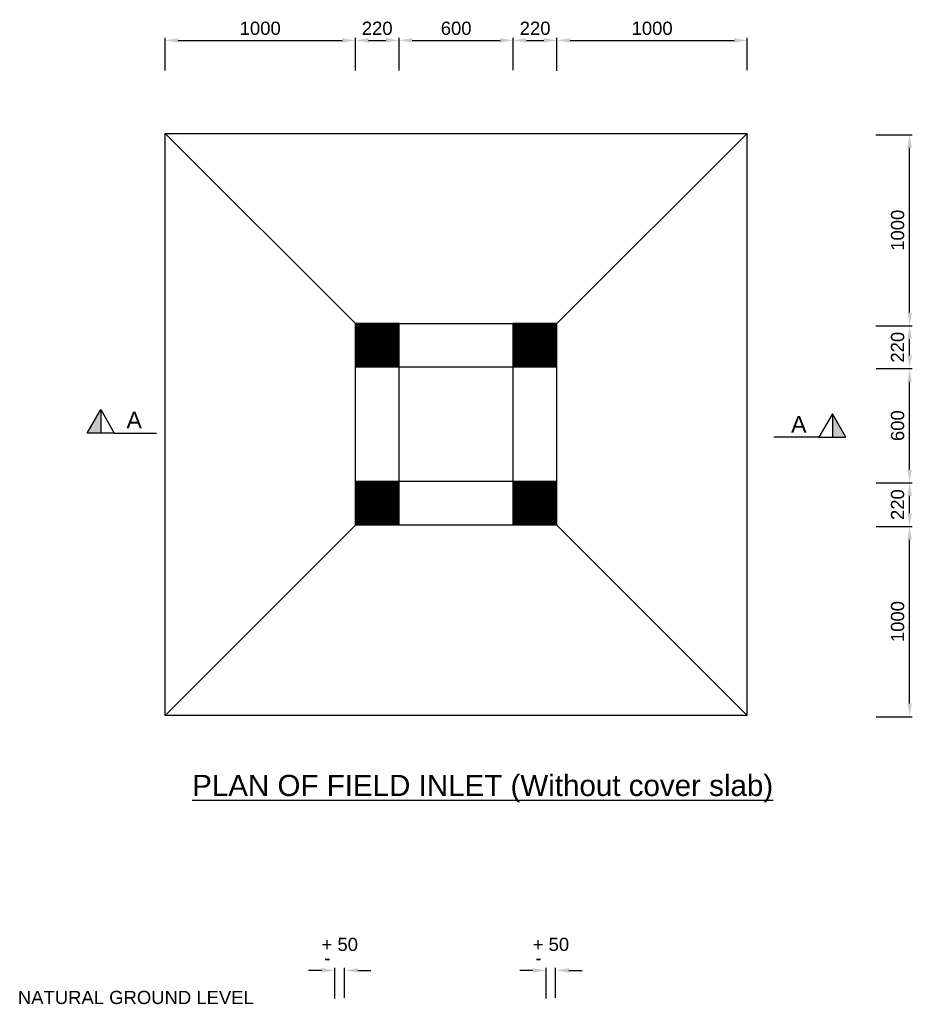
# Model space of a CAD drawing. Extents: x 103806 to 120631, y 2898159 to 2905914.
# Tile 7 of 7: x 120233 to 120571, y 2901827 to 2902199. Entities that reach past the tile are written whole.
import ezdxf
from ezdxf.enums import TextEntityAlignment as Align

# ---------------------------------------------------------------- set-up
doc = ezdxf.new("R2010")
doc.units = 0
doc.header["$PDSIZE"] = 0.2
for name, color, linetype in [('brug_snit', 7, 'Continuous'), ('DEFAULT', 7, 'Continuous'), ('dim', 1, 'Continuous')]:
    doc.layers.add(name, color=color, linetype=linetype)
doc.styles.add('ARIAL', font='arial.ttf')
doc.styles.add('ROMANS', font='romans.shx', dxfattribs={"width": 0.8})
doc.dimstyles.new('dim1', dxfattribs={"dimtxt": 3.5, "dimasz": 5, "dimexe": 1, "dimexo": 1, "dimgap": 2, "dimtad": 1, "dimdec": 1, "dimrnd": 0.05, "dimzin": 0, "dimdsep": 46, "dimtxsty": 'ROMANS', "dimcen": 0.05, "dimclrd": 1, "dimclre": 1, "dimclrt": 256, "dimadec": 0, "dimazin": 0, "dimtfac": 1, "dimtdec": 1, "dimtofl": 0, "dimtmove": 0, "dimatfit": 2, "dimfxl": 1, "dimtolj": 1, "dimtzin": 0, "dimlwd": -1, "dimlwe": -1, "dimarcsym": 0})

# ---------------------------------------------------------------- blocks, each defined once
blk = doc.blocks.new('*D154')
at = {"layer": 'Defpoints', "color": 0, "linetype": 'Continuous', "transparency": 16777216}
for p in [(120360.14, 2902191.41), (120288.16, 2902179.07), (120360.14, 2902179.07)]:
    blk.add_point(p, dxfattribs=at)
at = {"layer": 'dim', "color": 8, "linetype": 'Continuous', "transparency": 16777216}
for p, q in [((120288.16, 2902180.07), (120288.16, 2902192.41)), ((120360.14, 2902180.07), (120360.14, 2902192.41))]:
    blk.add_line(p, q, dxfattribs=at)
at = {"layer": 'dim', "color": 7, "linetype": 'Continuous', "transparency": 16777216}
blk.add_line((120293.16, 2902191.41), (120355.14, 2902191.41), dxfattribs=at)
for points in [[(120293.16, 2902192.25), (120293.16, 2902190.58), (120288.16, 2902191.41)], [(120355.14, 2902192.25), (120355.14, 2902190.58), (120360.14, 2902191.41)]]:
    blk.add_solid(points, dxfattribs=at)
at = {"layer": 'dim', "color": 7, "linetype": 'Continuous', "transparency": 16777216, "insert": (120324.15, 2902195.97), "char_height": 5, "attachment_point": 5, "style": 'ARIAL'}
blk.add_mtext('\\A1;1000', dxfattribs=at)
blk = doc.blocks.new('*D155')
at = {"layer": 'Defpoints', "color": 0, "linetype": 'Continuous', "transparency": 16777216}
for p in [(120376.69, 2902191.41), (120360.14, 2902179.07), (120376.69, 2902179.07)]:
    blk.add_point(p, dxfattribs=at)
at = {"layer": 'dim', "color": 8, "linetype": 'Continuous', "transparency": 16777216}
for p, q in [((120360.14, 2902180.07), (120360.14, 2902192.41)), ((120376.69, 2902180.07), (120376.69, 2902192.41))]:
    blk.add_line(p, q, dxfattribs=at)
at = {"layer": 'dim', "color": 7, "linetype": 'Continuous', "transparency": 16777216}
blk.add_line((120365.14, 2902191.41), (120371.69, 2902191.41), dxfattribs=at)
for points in [[(120365.14, 2902192.25), (120365.14, 2902190.58), (120360.14, 2902191.41)], [(120371.69, 2902192.25), (120371.69, 2902190.58), (120376.69, 2902191.41)]]:
    blk.add_solid(points, dxfattribs=at)
at = {"layer": 'dim', "color": 7, "linetype": 'Continuous', "transparency": 16777216, "insert": (120368.41, 2902195.97), "char_height": 5, "attachment_point": 5, "style": 'ARIAL'}
blk.add_mtext('\\A1;220', dxfattribs=at)
blk = doc.blocks.new('*D156')
at = {"layer": 'Defpoints', "color": 0, "linetype": 'Continuous', "transparency": 16777216}
for p in [(120419.87, 2902191.41), (120376.69, 2902179.07), (120419.87, 2902179.13)]:
    blk.add_point(p, dxfattribs=at)
at = {"layer": 'dim', "color": 8, "linetype": 'Continuous', "transparency": 16777216}
for p, q in [((120376.69, 2902180.07), (120376.69, 2902192.41)), ((120419.87, 2902180.13), (120419.87, 2902192.41))]:
    blk.add_line(p, q, dxfattribs=at)
at = {"layer": 'dim', "color": 7, "linetype": 'Continuous', "transparency": 16777216}
blk.add_line((120381.69, 2902191.41), (120414.87, 2902191.41), dxfattribs=at)
for points in [[(120381.69, 2902192.25), (120381.69, 2902190.58), (120376.69, 2902191.41)], [(120414.87, 2902192.25), (120414.87, 2902190.58), (120419.87, 2902191.41)]]:
    blk.add_solid(points, dxfattribs=at)
at = {"layer": 'dim', "color": 7, "linetype": 'Continuous', "transparency": 16777216, "insert": (120398.28, 2902195.97), "char_height": 5, "attachment_point": 5, "style": 'ARIAL'}
blk.add_mtext('\\A1;600', dxfattribs=at)
blk = doc.blocks.new('*D157')
at = {"layer": 'Defpoints', "color": 0, "linetype": 'Continuous', "transparency": 16777216}
for p in [(120436.43, 2902191.41), (120419.87, 2902179.13), (120436.43, 2902178.9)]:
    blk.add_point(p, dxfattribs=at)
at = {"layer": 'dim', "color": 8, "linetype": 'Continuous', "transparency": 16777216}
for p, q in [((120419.87, 2902180.13), (120419.87, 2902192.41)), ((120436.43, 2902179.9), (120436.43, 2902192.41))]:
    blk.add_line(p, q, dxfattribs=at)
at = {"layer": 'dim', "color": 7, "linetype": 'Continuous', "transparency": 16777216}
blk.add_line((120424.87, 2902191.41), (120431.43, 2902191.41), dxfattribs=at)
for points in [[(120424.87, 2902192.25), (120424.87, 2902190.58), (120419.87, 2902191.41)], [(120431.43, 2902192.25), (120431.43, 2902190.58), (120436.43, 2902191.41)]]:
    blk.add_solid(points, dxfattribs=at)
at = {"layer": 'dim', "color": 7, "linetype": 'Continuous', "transparency": 16777216, "insert": (120428.15, 2902195.97), "char_height": 5, "attachment_point": 5, "style": 'ARIAL'}
blk.add_mtext('\\A1;220', dxfattribs=at)
blk = doc.blocks.new('*D158')
at = {"layer": 'Defpoints', "color": 0, "linetype": 'Continuous', "transparency": 16777216}
for p in [(120508.4, 2902191.41), (120436.43, 2902178.9), (120508.4, 2902179.13)]:
    blk.add_point(p, dxfattribs=at)
at = {"layer": 'dim', "color": 8, "linetype": 'Continuous', "transparency": 16777216}
for p, q in [((120436.43, 2902179.9), (120436.43, 2902192.41)), ((120508.4, 2902180.13), (120508.4, 2902192.41))]:
    blk.add_line(p, q, dxfattribs=at)
at = {"layer": 'dim', "color": 7, "linetype": 'Continuous', "transparency": 16777216}
blk.add_line((120441.43, 2902191.41), (120503.4, 2902191.41), dxfattribs=at)
for points in [[(120441.43, 2902192.25), (120441.43, 2902190.58), (120436.43, 2902191.41)], [(120503.4, 2902192.25), (120503.4, 2902190.58), (120508.4, 2902191.41)]]:
    blk.add_solid(points, dxfattribs=at)
at = {"layer": 'dim', "color": 7, "linetype": 'Continuous', "transparency": 16777216, "insert": (120472.41, 2902195.97), "char_height": 5, "attachment_point": 5, "style": 'ARIAL'}
blk.add_mtext('\\A1;1000', dxfattribs=at)
blk = doc.blocks.new('*D159')
at = {"layer": 'Defpoints', "color": 0, "linetype": 'Continuous', "transparency": 16777216}
for p in [(120556.2, 2902007.47), (120569.85, 2902007.47), (120556.2, 2901935.5)]:
    blk.add_point(p, dxfattribs=at)
at = {"layer": 'dim', "color": 8, "linetype": 'Continuous', "transparency": 16777216}
for p, q in [((120557.2, 2902007.47), (120570.85, 2902007.47)), ((120557.2, 2901935.5), (120570.85, 2901935.5))]:
    blk.add_line(p, q, dxfattribs=at)
at = {"layer": 'dim', "color": 7, "linetype": 'Continuous', "transparency": 16777216}
blk.add_line((120569.85, 2901940.5), (120569.85, 2902002.47), dxfattribs=at)
for points in [[(120569.01, 2902002.47), (120570.68, 2902002.47), (120569.85, 2902007.47)], [(120569.01, 2901940.5), (120570.68, 2901940.5), (120569.85, 2901935.5)]]:
    blk.add_solid(points, dxfattribs=at)
at = {"layer": 'dim', "color": 7, "linetype": 'Continuous', "transparency": 16777216, "insert": (120565.3, 2901971.49), "char_height": 5, "attachment_point": 5, "rotation": 90, "style": 'ARIAL'}
blk.add_mtext('\\A1;1000', dxfattribs=at)
blk = doc.blocks.new('*D160')
at = {"layer": 'Defpoints', "color": 0, "linetype": 'Continuous', "transparency": 16777216}
for p in [(120556.17, 2902024.03), (120569.85, 2902024.03), (120556.2, 2902007.47)]:
    blk.add_point(p, dxfattribs=at)
at = {"layer": 'dim', "color": 8, "linetype": 'Continuous', "transparency": 16777216}
for p, q in [((120557.17, 2902024.03), (120570.85, 2902024.03)), ((120557.2, 2902007.47), (120570.85, 2902007.47))]:
    blk.add_line(p, q, dxfattribs=at)
at = {"layer": 'dim', "color": 7, "linetype": 'Continuous', "transparency": 16777216}
blk.add_line((120569.85, 2902012.47), (120569.85, 2902019.03), dxfattribs=at)
for points in [[(120569.01, 2902019.03), (120570.68, 2902019.03), (120569.85, 2902024.03)], [(120569.01, 2902012.47), (120570.68, 2902012.47), (120569.85, 2902007.47)]]:
    blk.add_solid(points, dxfattribs=at)
at = {"layer": 'dim', "color": 7, "linetype": 'Continuous', "transparency": 16777216, "insert": (120565.3, 2902015.75), "char_height": 5, "attachment_point": 5, "rotation": 90, "style": 'ARIAL'}
blk.add_mtext('\\A1;220', dxfattribs=at)
blk = doc.blocks.new('*D161')
at = {"layer": 'Defpoints', "color": 0, "linetype": 'Continuous', "transparency": 16777216}
for p in [(120556.16, 2902067.21), (120569.85, 2902067.21), (120556.17, 2902024.03)]:
    blk.add_point(p, dxfattribs=at)
at = {"layer": 'dim', "color": 8, "linetype": 'Continuous', "transparency": 16777216}
for p, q in [((120557.16, 2902067.21), (120570.85, 2902067.21)), ((120557.17, 2902024.03), (120570.85, 2902024.03))]:
    blk.add_line(p, q, dxfattribs=at)
at = {"layer": 'dim', "color": 7, "linetype": 'Continuous', "transparency": 16777216}
blk.add_line((120569.85, 2902029.03), (120569.85, 2902062.21), dxfattribs=at)
for points in [[(120569.01, 2902062.21), (120570.68, 2902062.21), (120569.85, 2902067.21)], [(120569.01, 2902029.03), (120570.68, 2902029.03), (120569.85, 2902024.03)]]:
    blk.add_solid(points, dxfattribs=at)
at = {"layer": 'dim', "color": 7, "linetype": 'Continuous', "transparency": 16777216, "insert": (120565.3, 2902045.62), "char_height": 5, "attachment_point": 5, "rotation": 90, "style": 'ARIAL'}
blk.add_mtext('\\A1;600', dxfattribs=at)
blk = doc.blocks.new('*D162')
at = {"layer": 'Defpoints', "color": 0, "linetype": 'Continuous', "transparency": 16777216}
for p in [(120556.1, 2902083.4), (120569.85, 2902083.4), (120556.16, 2902067.21)]:
    blk.add_point(p, dxfattribs=at)
at = {"layer": 'dim', "color": 8, "linetype": 'Continuous', "transparency": 16777216}
for p, q in [((120557.1, 2902083.4), (120570.85, 2902083.4)), ((120557.16, 2902067.21), (120570.85, 2902067.21))]:
    blk.add_line(p, q, dxfattribs=at)
at = {"layer": 'dim', "color": 7, "linetype": 'Continuous', "transparency": 16777216}
blk.add_line((120569.85, 2902072.21), (120569.85, 2902078.4), dxfattribs=at)
for points in [[(120569.01, 2902078.4), (120570.68, 2902078.4), (120569.85, 2902083.4)], [(120569.01, 2902072.21), (120570.68, 2902072.21), (120569.85, 2902067.21)]]:
    blk.add_solid(points, dxfattribs=at)
at = {"layer": 'dim', "color": 7, "linetype": 'Continuous', "transparency": 16777216, "insert": (120565.3, 2902075.31), "char_height": 5, "attachment_point": 5, "rotation": 90, "style": 'ARIAL'}
blk.add_mtext('\\A1;220', dxfattribs=at)
blk = doc.blocks.new('*D163')
at = {"layer": 'Defpoints', "color": 0, "linetype": 'Continuous', "transparency": 16777216}
for p in [(120556.1, 2902155.74), (120569.85, 2902155.74), (120556.1, 2902083.4)]:
    blk.add_point(p, dxfattribs=at)
at = {"layer": 'dim', "color": 8, "linetype": 'Continuous', "transparency": 16777216}
for p, q in [((120557.1, 2902155.74), (120570.85, 2902155.74)), ((120557.1, 2902083.4), (120570.85, 2902083.4))]:
    blk.add_line(p, q, dxfattribs=at)
at = {"layer": 'dim', "color": 7, "linetype": 'Continuous', "transparency": 16777216}
blk.add_line((120569.85, 2902088.4), (120569.85, 2902150.74), dxfattribs=at)
for points in [[(120569.01, 2902150.74), (120570.68, 2902150.74), (120569.85, 2902155.74)], [(120569.01, 2902088.4), (120570.68, 2902088.4), (120569.85, 2902083.4)]]:
    blk.add_solid(points, dxfattribs=at)
at = {"layer": 'dim', "color": 7, "linetype": 'Continuous', "transparency": 16777216, "insert": (120565.3, 2902119.57), "char_height": 5, "attachment_point": 5, "rotation": 90, "style": 'ARIAL'}
blk.add_mtext('\\A1;1000', dxfattribs=at)

msp = doc.modelspace()

# ---------------------------------------------------------------- hatches: boundary and pattern name
at = {"layer": 'brug_snit', "linetype": 'Continuous', "ltscale": 2}
for points in [[(120258.69, 2902042.85), (120263.82, 2902042.85), (120263.82, 2902051.74)], [(120540.61, 2902050.14), (120540.61, 2902041.25), (120545.74, 2902041.25)]]:
    msp.add_hatch(color=4, dxfattribs=at).paths.add_polyline_path(points)

# ---------------------------------------------------------------- linework, layer by layer
at = {"layer": 'brug_snit', "color": 4, "linetype": 'Continuous', "ltscale": 2}
for p, q in [((120263.82, 2902051.74), (120263.82, 2902042.85)), ((120540.61, 2902050.14), (120540.61, 2902041.25)), ((120268.95, 2902042.85), (120284.97, 2902042.85)), ((120535.48, 2902041.25), (120518.47, 2902041.25))]:
    msp.add_line(p, q, dxfattribs=at)
for points in [[(120263.82, 2902051.74), (120268.95, 2902042.85), (120258.69, 2902042.85)], [(120540.61, 2902050.14), (120535.48, 2902041.25), (120545.74, 2902041.25)]]:
    msp.add_lwpolyline(points, close=True, dxfattribs=at)
at = {"layer": 'DEFAULT', "color": 4, "linetype": 'Continuous'}
for p, q in [((120288.16, 2901936.01), (120288.16, 2902156.24)), ((120288.16, 2902156.24), (120508.4, 2902156.24)), ((120360.14, 2902084.27), (120288.16, 2902156.24)), ((120508.4, 2902156.24), (120436.43, 2902084.27)), ((120508.4, 2901936.01), (120508.4, 2902156.24)), ((120288.16, 2901936.01), (120360.14, 2902007.98)), ((120436.43, 2902007.98), (120508.4, 2901936.01)), ((120508.4, 2901936.01), (120288.16, 2901936.01))]:
    msp.add_line(p, q, dxfattribs=at)
at = {"layer": 'DEFAULT', "color": 3, "linetype": 'Continuous'}
for p, q in [((120360.14, 2902084.27), (120436.43, 2902084.27)), ((120360.14, 2902007.98), (120360.14, 2902084.27)), ((120376.69, 2902084.27), (120360.14, 2902084.27)), ((120376.69, 2902083.91), (120360.14, 2902083.91)), ((120376.69, 2902083.55), (120360.14, 2902083.55)), ((120376.69, 2902083.19), (120360.14, 2902083.19)), ((120376.69, 2902007.98), (120376.69, 2902084.27)), ((120419.87, 2902007.98), (120419.87, 2902084.27)), ((120436.43, 2902084.27), (120419.87, 2902084.27)), ((120436.43, 2902083.91), (120419.87, 2902083.91)), ((120436.43, 2902083.55), (120419.87, 2902083.55)), ((120436.43, 2902083.19), (120419.87, 2902083.19)), ((120436.43, 2902007.98), (120436.43, 2902084.27)), ((120376.69, 2902082.83), (120360.14, 2902082.83)), ((120376.69, 2902082.47), (120360.14, 2902082.47)), ((120376.69, 2902082.11), (120360.14, 2902082.11)), ((120376.69, 2902081.75), (120360.14, 2902081.75)), ((120376.69, 2902081.39), (120360.14, 2902081.39)), ((120376.69, 2902081.03), (120360.14, 2902081.03)), ((120376.69, 2902080.67), (120360.14, 2902080.67)), ((120376.69, 2902080.31), (120360.14, 2902080.31)), ((120376.69, 2902079.95), (120360.14, 2902079.95)), ((120376.69, 2902079.59), (120360.14, 2902079.59)), ((120436.43, 2902082.83), (120419.87, 2902082.83)), ((120436.43, 2902082.47), (120419.87, 2902082.47)), ((120436.43, 2902082.11), (120419.87, 2902082.11)), ((120436.43, 2902081.75), (120419.87, 2902081.75)), ((120436.43, 2902081.39), (120419.87, 2902081.39)), ((120436.43, 2902081.03), (120419.87, 2902081.03)), ((120436.43, 2902080.67), (120419.87, 2902080.67)), ((120436.43, 2902080.31), (120419.87, 2902080.31)), ((120436.43, 2902079.95), (120419.87, 2902079.95)), ((120436.43, 2902079.59), (120419.87, 2902079.59)), ((120376.69, 2902079.23), (120360.14, 2902079.23)), ((120376.69, 2902078.87), (120360.14, 2902078.87)), ((120376.69, 2902078.51), (120360.14, 2902078.51)), ((120376.69, 2902078.15), (120360.14, 2902078.15)), ((120376.69, 2902077.79), (120360.14, 2902077.79)), ((120376.69, 2902077.43), (120360.14, 2902077.43)), ((120376.69, 2902077.07), (120360.14, 2902077.07)), ((120376.69, 2902076.71), (120360.14, 2902076.71)), ((120376.69, 2902076.35), (120360.14, 2902076.35)), ((120376.69, 2902075.99), (120360.14, 2902075.99)), ((120376.69, 2902075.63), (120360.14, 2902075.63)), ((120436.43, 2902079.23), (120419.87, 2902079.23)), ((120436.43, 2902078.87), (120419.87, 2902078.87)), ((120436.43, 2902078.51), (120419.87, 2902078.51)), ((120436.43, 2902078.15), (120419.87, 2902078.15)), ((120436.43, 2902077.79), (120419.87, 2902077.79)), ((120436.43, 2902077.43), (120419.87, 2902077.43)), ((120436.43, 2902077.07), (120419.87, 2902077.07)), ((120436.43, 2902076.71), (120419.87, 2902076.71)), ((120436.43, 2902076.35), (120419.87, 2902076.35)), ((120436.43, 2902075.99), (120419.87, 2902075.99)), ((120436.43, 2902075.63), (120419.87, 2902075.63)), ((120376.69, 2902075.27), (120360.14, 2902075.27)), ((120376.69, 2902074.91), (120360.14, 2902074.91)), ((120376.69, 2902074.55), (120360.14, 2902074.55)), ((120376.69, 2902074.19), (120360.14, 2902074.19)), ((120376.69, 2902073.83), (120360.14, 2902073.83)), ((120376.69, 2902073.47), (120360.14, 2902073.47)), ((120376.69, 2902073.11), (120360.14, 2902073.11)), ((120376.69, 2902072.75), (120360.14, 2902072.75)), ((120376.69, 2902072.4), (120360.14, 2902072.4)), ((120376.69, 2902072.04), (120360.14, 2902072.04)), ((120436.43, 2902075.27), (120419.87, 2902075.27)), ((120436.43, 2902074.91), (120419.87, 2902074.91)), ((120436.43, 2902074.55), (120419.87, 2902074.55)), ((120436.43, 2902074.19), (120419.87, 2902074.19)), ((120436.43, 2902073.83), (120419.87, 2902073.83)), ((120436.43, 2902073.47), (120419.87, 2902073.47)), ((120436.43, 2902073.11), (120419.87, 2902073.11)), ((120436.43, 2902072.75), (120419.87, 2902072.75)), ((120436.43, 2902072.4), (120419.87, 2902072.4)), ((120436.43, 2902072.04), (120419.87, 2902072.04)), ((120376.69, 2902071.68), (120360.14, 2902071.68)), ((120376.69, 2902071.32), (120360.14, 2902071.32)), ((120376.69, 2902070.96), (120360.14, 2902070.96)), ((120376.69, 2902070.6), (120360.14, 2902070.6)), ((120376.69, 2902070.24), (120360.14, 2902070.24)), ((120376.69, 2902069.88), (120360.14, 2902069.88)), ((120376.69, 2902069.52), (120360.14, 2902069.52)), ((120376.69, 2902069.16), (120360.14, 2902069.16)), ((120376.69, 2902068.8), (120360.14, 2902068.8)), ((120376.69, 2902068.44), (120360.14, 2902068.44)), ((120436.43, 2902071.68), (120419.87, 2902071.68)), ((120436.43, 2902071.32), (120419.87, 2902071.32)), ((120436.43, 2902070.96), (120419.87, 2902070.96)), ((120436.43, 2902070.6), (120419.87, 2902070.6)), ((120436.43, 2902070.24), (120419.87, 2902070.24)), ((120436.43, 2902069.88), (120419.87, 2902069.88)), ((120436.43, 2902069.52), (120419.87, 2902069.52)), ((120436.43, 2902069.16), (120419.87, 2902069.16)), ((120436.43, 2902068.8), (120419.87, 2902068.8)), ((120436.43, 2902068.44), (120419.87, 2902068.44)), ((120376.69, 2902068.08), (120360.14, 2902068.08)), ((120436.43, 2902067.72), (120360.14, 2902067.72)), ((120436.43, 2902068.08), (120419.87, 2902068.08)), ((120436.43, 2902024.53), (120360.14, 2902024.53)), ((120376.69, 2902024.17), (120360.14, 2902024.17)), ((120376.69, 2902023.81), (120360.14, 2902023.81)), ((120376.69, 2902023.45), (120360.14, 2902023.45)), ((120436.43, 2902024.17), (120419.87, 2902024.17)), ((120436.43, 2902023.81), (120419.87, 2902023.81)), ((120436.43, 2902023.45), (120419.87, 2902023.45)), ((120376.69, 2902023.09), (120360.14, 2902023.09)), ((120376.69, 2902022.73), (120360.14, 2902022.73)), ((120376.69, 2902022.38), (120360.14, 2902022.38)), ((120376.69, 2902022.02), (120360.14, 2902022.02)), ((120376.69, 2902021.66), (120360.14, 2902021.66)), ((120376.69, 2902021.3), (120360.14, 2902021.3)), ((120376.69, 2902020.94), (120360.14, 2902020.94)), ((120376.69, 2902020.58), (120360.14, 2902020.58)), ((120376.69, 2902020.22), (120360.14, 2902020.22)), ((120376.69, 2902019.86), (120360.14, 2902019.86)), ((120436.43, 2902023.09), (120419.87, 2902023.09)), ((120436.43, 2902022.73), (120419.87, 2902022.73)), ((120436.43, 2902022.38), (120419.87, 2902022.38)), ((120436.43, 2902022.02), (120419.87, 2902022.02)), ((120436.43, 2902021.66), (120419.87, 2902021.66)), ((120436.43, 2902021.3), (120419.87, 2902021.3)), ((120436.43, 2902020.94), (120419.87, 2902020.94)), ((120436.43, 2902020.58), (120419.87, 2902020.58)), ((120436.43, 2902020.22), (120419.87, 2902020.22)), ((120436.43, 2902019.86), (120419.87, 2902019.86)), ((120376.69, 2902019.5), (120360.14, 2902019.5)), ((120376.69, 2902019.14), (120360.14, 2902019.14)), ((120376.69, 2902018.78), (120360.14, 2902018.78)), ((120376.69, 2902018.42), (120360.14, 2902018.42)), ((120376.69, 2902018.06), (120360.14, 2902018.06)), ((120376.69, 2902017.7), (120360.14, 2902017.7)), ((120376.69, 2902017.34), (120360.14, 2902017.34)), ((120376.69, 2902016.98), (120360.14, 2902016.98)), ((120376.69, 2902016.62), (120360.14, 2902016.62)), ((120376.69, 2902016.26), (120360.14, 2902016.26)), ((120436.43, 2902019.5), (120419.87, 2902019.5)), ((120436.43, 2902019.14), (120419.87, 2902019.14)), ((120436.43, 2902018.78), (120419.87, 2902018.78)), ((120436.43, 2902018.42), (120419.87, 2902018.42)), ((120436.43, 2902018.06), (120419.87, 2902018.06)), ((120436.43, 2902017.7), (120419.87, 2902017.7)), ((120436.43, 2902017.34), (120419.87, 2902017.34)), ((120436.43, 2902016.98), (120419.87, 2902016.98)), ((120436.43, 2902016.62), (120419.87, 2902016.62)), ((120436.43, 2902016.26), (120419.87, 2902016.26)), ((120376.69, 2902015.9), (120360.14, 2902015.9)), ((120376.69, 2902015.54), (120360.14, 2902015.54)), ((120376.69, 2902015.18), (120360.14, 2902015.18)), ((120376.69, 2902014.82), (120360.14, 2902014.82)), ((120376.69, 2902014.46), (120360.14, 2902014.46)), ((120376.69, 2902014.1), (120360.14, 2902014.1)), ((120376.69, 2902013.74), (120360.14, 2902013.74)), ((120376.69, 2902013.38), (120360.14, 2902013.38)), ((120376.69, 2902013.02), (120360.14, 2902013.02)), ((120376.69, 2902012.66), (120360.14, 2902012.66)), ((120376.69, 2902012.3), (120360.14, 2902012.3)), ((120436.43, 2902015.9), (120419.87, 2902015.9)), ((120436.43, 2902015.54), (120419.87, 2902015.54)), ((120436.43, 2902015.18), (120419.87, 2902015.18)), ((120436.43, 2902014.82), (120419.87, 2902014.82)), ((120436.43, 2902014.46), (120419.87, 2902014.46)), ((120436.43, 2902014.1), (120419.87, 2902014.1)), ((120436.43, 2902013.74), (120419.87, 2902013.74)), ((120436.43, 2902013.38), (120419.87, 2902013.38)), ((120436.43, 2902013.02), (120419.87, 2902013.02)), ((120436.43, 2902012.66), (120419.87, 2902012.66)), ((120436.43, 2902012.3), (120419.87, 2902012.3)), ((120376.69, 2902011.94), (120360.14, 2902011.94)), ((120376.69, 2902011.58), (120360.14, 2902011.58)), ((120376.69, 2902011.22), (120360.14, 2902011.22)), ((120376.69, 2902010.86), (120360.14, 2902010.86)), ((120376.69, 2902010.5), (120360.14, 2902010.5)), ((120376.69, 2902010.14), (120360.14, 2902010.14)), ((120376.69, 2902009.78), (120360.14, 2902009.78)), ((120376.69, 2902009.42), (120360.14, 2902009.42)), ((120376.69, 2902009.06), (120360.14, 2902009.06)), ((120376.69, 2902008.7), (120360.14, 2902008.7)), ((120436.43, 2902011.94), (120419.87, 2902011.94)), ((120436.43, 2902011.58), (120419.87, 2902011.58)), ((120436.43, 2902011.22), (120419.87, 2902011.22)), ((120436.43, 2902010.86), (120419.87, 2902010.86)), ((120436.43, 2902010.5), (120419.87, 2902010.5)), ((120436.43, 2902010.14), (120419.87, 2902010.14)), ((120436.43, 2902009.78), (120419.87, 2902009.78)), ((120436.43, 2902009.42), (120419.87, 2902009.42)), ((120436.43, 2902009.06), (120419.87, 2902009.06)), ((120436.43, 2902008.7), (120419.87, 2902008.7)), ((120376.69, 2902008.34), (120360.14, 2902008.34)), ((120436.43, 2902007.98), (120360.14, 2902007.98)), ((120376.69, 2902007.98), (120360.14, 2902007.98)), ((120436.43, 2902008.34), (120419.87, 2902008.34)), ((120436.43, 2902007.98), (120419.87, 2902007.98))]:
    msp.add_line(p, q, dxfattribs=at)
at = {"layer": 'dim', "color": 7, "linetype": 'Continuous'}
for p, q in [((120347.44, 2901839.52), (120342.44, 2901839.52)), ((120352.44, 2901828.93), (120352.44, 2901840.52)), ((120356.04, 2901829.07), (120356.04, 2901840.52)), ((120361.04, 2901839.52), (120366.04, 2901839.52)), ((120427.32, 2901839.52), (120422.32, 2901839.52)), ((120432.32, 2901828.93), (120432.32, 2901840.52)), ((120435.92, 2901829.07), (120435.92, 2901840.52)), ((120440.92, 2901839.52), (120445.92, 2901839.52))]:
    msp.add_line(p, q, dxfattribs=at)
for points in [[(120347.44, 2901840.35), (120347.44, 2901838.69), (120352.44, 2901839.52)], [(120361.04, 2901840.35), (120361.04, 2901838.69), (120356.04, 2901839.52)], [(120427.32, 2901840.35), (120427.32, 2901838.69), (120432.32, 2901839.52)], [(120440.92, 2901840.35), (120440.92, 2901838.69), (120435.92, 2901839.52)]]:
    msp.add_solid(points, dxfattribs=at)

# ---------------------------------------------------------------- texts
at = {"layer": 'brug_snit', "color": 7, "linetype": 'Continuous', "ltscale": 2, "style": 'ARIAL'}
for p in [(120273.54, 2902044.58), (120524.97, 2902042.98)]:
    msp.add_text('A', height=6.3, dxfattribs=at).set_placement(p)
at = {"layer": 'DEFAULT', "color": 1, "style": 'ARIAL'}
msp.add_text('%%uPLAN OF FIELD INLET (Without cover slab)', height=8, dxfattribs=at).set_placement((120408.3, 2901903.09), align=Align.BOTTOM_CENTER)
at = {"layer": 'DEFAULT', "color": 7, "style": 'ARIAL'}
msp.add_text('NATURAL GROUND LEVEL', height=5, dxfattribs=at).set_placement((120232.47, 2901826.76))
at = {"layer": 'dim', "color": 7, "linetype": 'Continuous', "char_height": 5, "attachment_point": 5, "style": 'ARIAL'}
for s, insert in [('+ 50', (120354.24, 2901849.32)), ('+ 50', (120434.12, 2901849.32)), ('-', (120349.56, 2901844.19)), ('-', (120429.45, 2901844.19))]:
    msp.add_mtext(s, dxfattribs=dict(at, insert=insert))

# ---------------------------------------------------------------- dimensions: what is measured, and where the dimension line sits
at = {"layer": 'dim', "color": 7, "linetype": 'Continuous'}
for base, p1, p2, text, picture, middle in [((120360.14, 2902191.41), (120288.16, 2902179.07), (120360.14, 2902179.07), '1000', '*D154', (120324.15, 2902195.97)), ((120376.69, 2902191.41), (120360.14, 2902179.07), (120376.69, 2902179.07), '220', '*D155', (120368.41, 2902195.97)), ((120419.87, 2902191.41), (120376.69, 2902179.07), (120419.87, 2902179.13), '600', '*D156', (120398.28, 2902195.97)), ((120436.43, 2902191.41), (120419.87, 2902179.13), (120436.43, 2902178.9), '220', '*D157', (120428.15, 2902195.97)), ((120508.4, 2902191.41), (120436.43, 2902178.9), (120508.4, 2902179.13), '1000', '*D158', (120472.41, 2902195.97))]:
    dim = msp.add_linear_dim(base=base, p1=p1, p2=p2, text=text, dimstyle='dim1', override={"dimtxt": 5, "dimtxsty": 'ARIAL', "dimclrd": 7, "dimclre": 8, "dimclrt": 7, "dimtmove": 1}, dxfattribs=at)
    dim.commit()
    dim.dimension.update_dxf_attribs({"geometry": picture, "text_midpoint": middle})
for base, p1, p2, text, picture, middle in [((120569.85, 2902155.74), (120556.1, 2902083.4), (120556.1, 2902155.74), '1000', '*D163', (120565.3, 2902119.57)), ((120569.85, 2902083.4), (120556.16, 2902067.21), (120556.1, 2902083.4), '220', '*D162', (120565.3, 2902075.31)), ((120569.85, 2902067.21), (120556.17, 2902024.03), (120556.16, 2902067.21), '600', '*D161', (120565.3, 2902045.62)), ((120569.85, 2902024.03), (120556.2, 2902007.47), (120556.17, 2902024.03), '220', '*D160', (120565.3, 2902015.75)), ((120569.85, 2902007.47), (120556.2, 2901935.5), (120556.2, 2902007.47), '1000', '*D159', (120565.3, 2901971.49))]:
    dim = msp.add_linear_dim(base=base, p1=p1, p2=p2, angle=90, text=text, dimstyle='dim1', override={"dimtxt": 5, "dimtxsty": 'ARIAL', "dimclrd": 7, "dimclre": 8, "dimclrt": 7, "dimtmove": 1}, dxfattribs=at)
    dim.commit()
    dim.dimension.update_dxf_attribs({"geometry": picture, "text_midpoint": middle})

doc.saveas('drawing.dxf')
